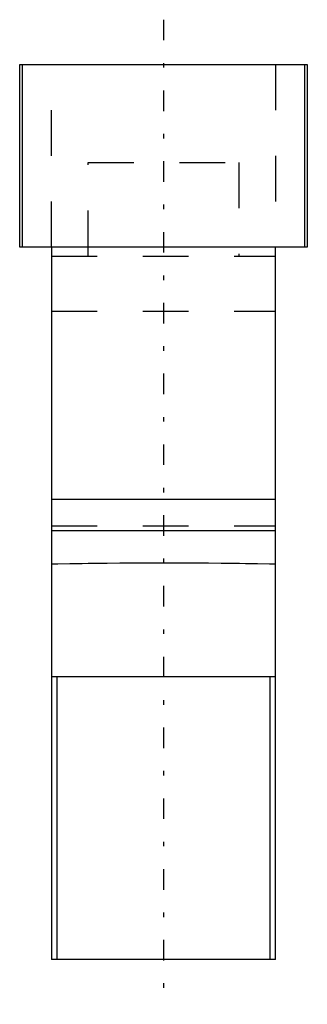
# Model space of a CAD drawing. Extents: x -3.1 to 3.2, y -1 to 20.6.
import ezdxf

# ---------------------------------------------------------------- set-up
doc = ezdxf.new("R2010")
doc.units = 0
doc.linetypes.add('CENTER', pattern=[1.5, 0.45, -0.5, 0.05, -0.5])
doc.linetypes.add('DASHED', pattern=[2, 1, -1])
for name, color, linetype in [('AM_0', 7, 'CONTINUOUS'), ('AM_3', 7, 'DASHED'), ('AM_7', 7, 'CENTER')]:
    doc.layers.add(name, color=color, linetype=linetype)

msp = doc.modelspace()

# ---------------------------------------------------------------- linework, layer by layer
at = {"layer": 'AM_0', "color": 7, "linetype": 'CONTINUOUS'}
for p, q in [((-3.15, 15.6), (-3.15, 19.6)), ((-3.15, 19.6), (3.15, 19.6)), ((-3.095, 19.6), (-3.095, 15.6)), ((3.095, 15.6), (3.095, 19.6)), ((3.15, 19.6), (3.15, 15.6)), ((3.15, 15.6), (-3.15, 15.6)), ((-2.45, 15.6), (-2.45, 0)), ((2.45, 0), (2.45, 15.6)), ((-2.45, 10.08), (2.45, 10.08)), ((-2.45, 9.393), (2.45, 9.393)), ((-2.45, 6.2), (2.45, 6.2)), ((-2.34, 6.2), (-2.34, 0)), ((2.34, 0), (2.34, 6.2)), ((2.45, 0), (-2.45, 0))]:
    msp.add_line(p, q, dxfattribs=at)
at = {"layer": 'AM_3', "color": 6, "linetype": 'DASHED'}
for p, q in [((-2.45, 15.6), (-2.45, 19.6)), ((2.45, 19.6), (2.45, 15.6)), ((-1.65, 15.4), (-1.65, 17.45)), ((-1.65, 17.45), (1.65, 17.45)), ((1.65, 17.45), (1.65, 15.4)), ((-2.45, 15.4), (2.45, 15.4)), ((-2.45, 14.2), (2.45, 14.2)), ((-2.45, 9.5), (2.45, 9.5))]:
    msp.add_line(p, q, dxfattribs=at)
msp.add_lwpolyline([(2.45, 8.657), (2.322, 8.66), (2.062, 8.664), (1.798, 8.668), (1.665, 8.669), (1.53, 8.671), (1.26, 8.674), (0.986, 8.676), (0.711, 8.678), (0.433, 8.679), (0.155, 8.679), (0.016, 8.68), (-0.124, 8.679), (-0.403, 8.679), (-0.682, 8.678), (-0.959, 8.676), (-1.236, 8.674), (-1.511, 8.671), (-1.647, 8.67), (-1.783, 8.668), (-2.052, 8.664), (-2.318, 8.66), (-2.45, 8.657)], dxfattribs=at)
at = {"layer": 'AM_7', "color": 4, "linetype": 'CENTER'}
msp.add_line((0, 20.58), (0, -0.98), dxfattribs=at)

doc.saveas('drawing.dxf')
